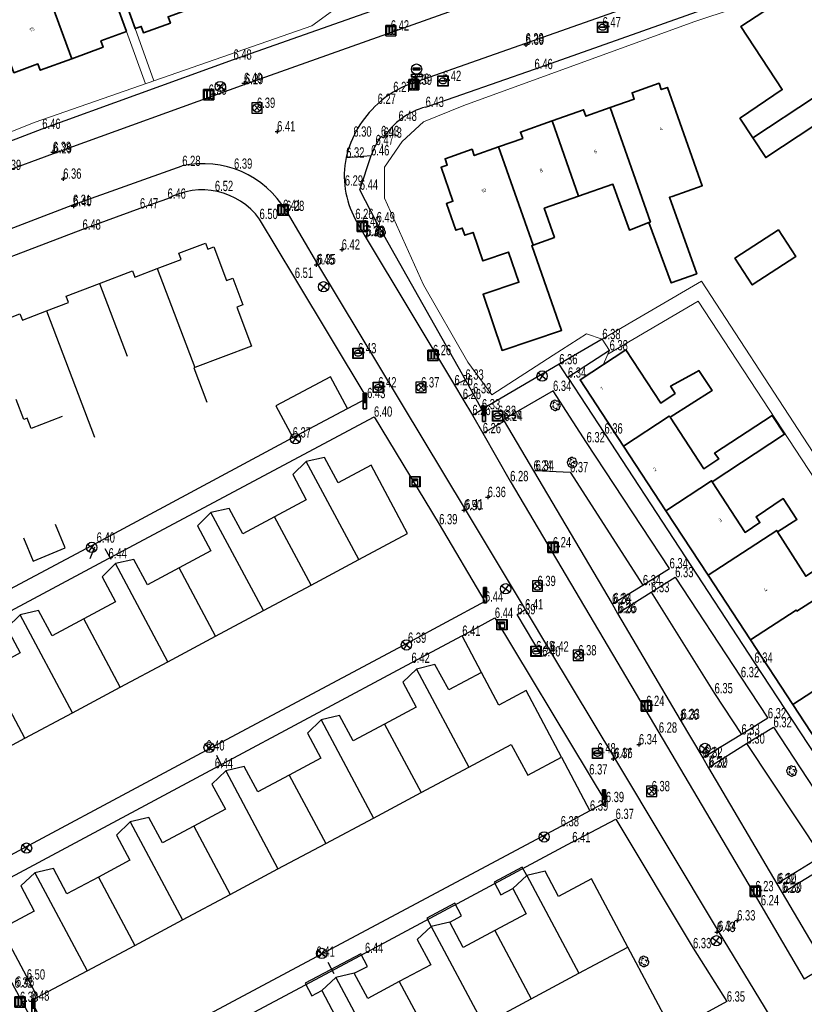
# Model space of a CAD drawing. Header units: metres. Extents: x 154991 to 155595, y 461305 to 461800.
# Tile 62 of 88: x 155217 to 155293, y 461616 to 461711. Entities that reach past the tile are written whole.
import ezdxf
from ezdxf.enums import TextEntityAlignment as Align

# ---------------------------------------------------------------- set-up
doc = ezdxf.new("R2010")
doc.units = ezdxf.units.M
for name, color, linetype in [('AFSLUITPAAL', 1, 'Continuous'), ('B01', 204, 'Continuous'), ('B02', 1, 'Continuous'), ('B07', 230, 'Continuous'), ('BOOM', 1, 'Continuous'), ('BRANDKRAAN', 204, 'Continuous'), ('CAI-KAST', 153, 'Continuous'), ('GMV', 1, 'Continuous'), ('GMV text', 1, 'Continuous'), ('KOLK', 1, 'Continuous'), ('LICHTMAST', 1, 'Continuous'), ('LSHD', 1, 'Continuous'), ('M02', 102, 'Continuous'), ('RIOOLPUT', 1, 'Continuous'), ('TELECOMKAST', 1, 'Continuous'), ('VERKEERSBORD', 1, 'Continuous'), ('WATERLEIDINGPUT', 1, 'Continuous')]:
    doc.layers.add(name, color=color, linetype=linetype)
for name, color, linetype, lineweight in [('B-WE-OG-BEBOUWING-GV', 7, 'Continuous', 35), ('B-WE-OG-BEBOUWING-T18', 10, 'Continuous', 18), ('B-WE-OG-TERREIN_ERF-GV', 7, 'Continuous', 18), ('B-WE-VH-VERHARDING_TEGEL-GV', 252, 'Continuous', 18)]:
    doc.layers.add(name, color=color, linetype=linetype, lineweight=lineweight)
doc.layers.add('X-XX-AL-HULPLIJN-G', color=210, linetype='Continuous', lineweight=18, plot=False)
doc.styles.add('NLCS-ISO-M200-T18', font='NLCS-ISO.ttf', dxfattribs={"height": 0.36})

# ---------------------------------------------------------------- blocks, each defined once
blk = doc.blocks.new('HOOGTEPUNT', base_point=(155115.983561, 461420.975541))
at = {"layer": 'M02'}
for points in [[(155115.783561, 461420.975541, 0), (155115.983561, 461420.975541, 0), (155116.183561, 461420.975541, 0)], [(155115.983561, 461421.175541, 0), (155115.983561, 461420.975541, 0), (155115.983561, 461420.775541, 0)]]:
    blk.add_polyline3d(points, dxfattribs=at)
blk = doc.blocks.new('KOLK', base_point=(155111.642364, 461649.747199))
at = {"layer": 'KOLK'}
blk.add_polyline3d([(155111.142364, 461649.247199, 0), (155112.142364, 461649.247199, 0), (155112.142364, 461650.247199, 0), (155111.142364, 461650.247199, 0), (155111.142364, 461649.247199, 0), (155111.142364, 461650.247199, 0), (155112.142364, 461650.247199, 0), (155112.142364, 461649.247199, 0)], dxfattribs=at)
for points in [[(155111.242364, 461650.147199, 0), (155111.442364, 461650.147199, 0), (155111.442364, 461649.347199, 0), (155111.242364, 461649.347199, 0)], [(155111.542364, 461650.147199, 0), (155111.742364, 461650.147199, 0), (155111.742364, 461649.347199, 0), (155111.542364, 461649.347199, 0)], [(155111.842364, 461650.147199, 0), (155112.042364, 461650.147199, 0), (155112.042364, 461649.347199, 0), (155111.842364, 461649.347199, 0)]]:
    blk.add_polyline3d(points, close=True, dxfattribs=at)
blk = doc.blocks.new('LICHTMAST-LM', base_point=(155108.622899, 461649.747199))
at = {"layer": 'LICHTMAST'}
for points in [[(155108.222899, 461650.047199, 0), (155109.022899, 461649.447199, 0)], [(155108.922899, 461650.147199, 0), (155108.322899, 461649.347199, 0)]]:
    blk.add_polyline3d(points, dxfattribs=at)
blk.add_circle((155108.622899, 461649.747199), 0.5, dxfattribs=at)
blk = doc.blocks.new('AFSLUITPAAL', base_point=(155108.622899, 461548.274535))
at = {"layer": 'AFSLUITPAAL'}
for points in [[(155108.522899, 461549.274535, 0), (155108.522899, 461549.174535, 0), (155108.522899, 461549.074535, 0), (155108.522899, 461548.974535, 0), (155108.522899, 461548.874535, 0), (155108.522899, 461548.774535, 0), (155108.522899, 461548.674535, 0), (155108.522899, 461548.274535, 0), (155108.722899, 461548.274535, 0), (155108.722899, 461548.474535, 0), (155108.722899, 461548.674535, 0), (155108.722899, 461548.774535, 0), (155108.722899, 461548.874535, 0), (155108.722899, 461548.974535, 0), (155108.722899, 461549.074535, 0), (155108.722899, 461549.174535, 0), (155108.722899, 461549.274535, 0)], [(155108.522899, 461549.274535, 0), (155108.722899, 461549.274535, 0), (155108.722899, 461549.174535, 0), (155108.522899, 461549.174535, 0)], [(155108.722899, 461549.174535, 0), (155108.722899, 461549.074535, 0), (155108.522899, 461549.074535, 0), (155108.522899, 461549.174535, 0)], [(155108.722899, 461549.074535, 0), (155108.722899, 461548.974535, 0), (155108.522899, 461548.974535, 0), (155108.522899, 461549.074535, 0)], [(155108.722899, 461548.974535, 0), (155108.722899, 461548.874535, 0), (155108.522899, 461548.874535, 0), (155108.522899, 461548.974535, 0)], [(155108.722899, 461548.874535, 0), (155108.722899, 461548.774535, 0), (155108.522899, 461548.774535, 0), (155108.522899, 461548.874535, 0)], [(155108.722899, 461548.774535, 0), (155108.722899, 461548.674535, 0), (155108.522899, 461548.674535, 0), (155108.522899, 461548.774535, 0)], [(155108.722899, 461548.674535, 0), (155108.722899, 461548.474535, 0), (155108.722899, 461548.274535, 0), (155108.522899, 461548.274535, 0), (155108.522899, 461548.674535, 0)]]:
    blk.add_polyline3d(points, close=True, dxfattribs=at)
for points in [[(155108.522899, 461549.174535, 0), (155108.722899, 461549.174535, 0)], [(155108.522899, 461549.074535, 0), (155108.722899, 461549.074535, 0)], [(155108.522899, 461548.974535, 0), (155108.722899, 461548.974535, 0)], [(155108.522899, 461548.874535, 0), (155108.722899, 461548.874535, 0)], [(155108.522899, 461548.774535, 0), (155108.722899, 461548.774535, 0)], [(155108.522899, 461548.674535, 0), (155108.722899, 461548.674535, 0)]]:
    blk.add_polyline3d(points, dxfattribs=at)
blk = doc.blocks.new('RIOOLPUT', base_point=(155111.642364, 461649.747199))
at = {"layer": 'RIOOLPUT'}
blk.add_polyline3d([(155111.142364, 461650.247199, 0), (155111.142364, 461649.247199, 0), (155112.142364, 461649.247199, 0), (155112.142364, 461650.247199, 0)], close=True, dxfattribs=at)
for points in [[(155111.359522, 461650.030042, 0), (155111.925207, 461649.464357, 0)], [(155111.360446, 461649.465282, 0), (155111.926259, 461650.031094, 0)]]:
    blk.add_polyline3d(points, dxfattribs=at)
blk.add_circle((155111.642364, 461649.747199), 0.4, dxfattribs=at)
blk = doc.blocks.new('IMG-BRANDKRAAN-_OF_PUT', base_point=(155108.622899, 461548.274535))
at = {"layer": 'BRANDKRAAN'}
blk.add_polyline3d([(155108.122899, 461548.774535, 0), (155109.122899, 461548.774535, 0), (155109.122899, 461547.774535, 0), (155108.122899, 461547.774535, 0)], close=True, dxfattribs=at)
for points in [[(155108.159546, 461547.837546, 0), (155108.159546, 461548.71665, 0)], [(155108.181145, 461548.738249, 0), (155109.060711, 461548.738249, 0)], [(155108.428947, 461548.319173, 0), (155108.807801, 461548.319173, 0)], [(155108.807801, 461548.242279, 0), (155108.428947, 461548.242279, 0)], [(155109.08231, 461548.71665, 0), (155109.08231, 461547.837546, 0)], [(155109.060711, 461547.815946, 0), (155108.181145, 461547.815946, 0)]]:
    blk.add_polyline3d(points, dxfattribs=at)
for centre, radius, start, end in [((155108.181145, 461548.71665), 0.0216, 90, 180), ((155108.472824, 461548.275493), 0.220693, 151.888112, 235.200633), ((155108.6049, 461548.130087), 0.411039, 88.615315, 142.645462), ((155108.617701, 461548.530876), 0.513782, 238.188568, 271.964555), ((155108.43507, 461548.280726), 0.038931, 99.048842, 260.951158), ((155108.631656, 461548.130318), 0.411032, 38.321444, 92.345755), ((155108.61088, 461548.533498), 0.51668, 272.710601, 302.730871), ((155108.801513, 461548.280726), 0.038957, 279.287799, 80.712201), ((155108.761254, 461548.277928), 0.220693, 305.766514, 29.079035), ((155109.060711, 461548.71665), 0.0216, 0, 90), ((155108.181145, 461547.837546), 0.0216, 180, 270), ((155109.060711, 461547.837546), 0.0216, 270, 0)]:
    blk.add_arc(centre, radius, start, end, dxfattribs=at)
blk = doc.blocks.new('BOOM', base_point=(155108.622899, 461548.274535))
at = {"layer": 'BOOM'}
for centre, radius, start, end in [((155108.372899, 461548.274535), 0.25, 126.869898, 233.130102), ((155108.372899, 461548.274535), 0.25, 126.869898, 233.130102), ((155108.372899, 461548.524535), 0.158114, 71.565051, 198.434949), ((155108.372899, 461548.524535), 0.158114, 71.565051, 198.434949), ((155108.445065, 461548.176059), 0.087156, 120.494353, 299.107534), ((155108.518263, 461548.448649), 0.120777, 31.865611, 217.853307), ((155108.572899, 461548.624535), 0.158114, 18.434949, 161.565051), ((155108.572899, 461548.624535), 0.158114, 18.434949, 161.565051), ((155108.812875, 461548.489269), 0.205959, 332.06579, 115.90362), ((155108.812875, 461548.489269), 0.205959, 332.06579, 115.90362), ((155108.788223, 461548.272242), 0.121571, 323.70867, 121.149856), ((155108.933756, 461548.227037), 0.176645, 300.30792, 69.770414), ((155108.933756, 461548.227037), 0.176645, 300.30792, 69.770414), ((155108.321787, 461548.024535), 0.11081, 153.17782, 293.001444), ((155108.321787, 461548.024535), 0.11081, 153.17782, 293.001444), ((155108.609924, 461548.050485), 0.276255, 207.591124, 320.438098), ((155108.609924, 461548.050485), 0.276255, 207.591124, 320.438098), ((155108.659777, 461548.056729), 0.119188, 202.088508, 359.606186), ((155108.872899, 461548.024535), 0.158114, 251.565051, 18.434949), ((155108.872899, 461548.024535), 0.158114, 251.565051, 18.434949)]:
    blk.add_arc(centre, radius, start, end, dxfattribs=at)
blk = doc.blocks.new('IMG-WATERLEIDINGPUT', base_point=(155108.622899, 461548.274535))
at = {"layer": 'WATERLEIDINGPUT'}
blk.add_polyline3d([(155108.122899, 461548.774535, 0), (155109.122899, 461548.774535, 0), (155109.122899, 461547.774535, 0), (155108.122899, 461547.774535, 0)], close=True, dxfattribs=at)
for points in [[(155108.159546, 461547.837546, 0), (155108.159546, 461548.71665, 0)], [(155108.181145, 461548.738249, 0), (155109.060711, 461548.738249, 0)], [(155108.428947, 461548.319173, 0), (155108.807801, 461548.319173, 0)], [(155108.807801, 461548.242279, 0), (155108.428947, 461548.242279, 0)], [(155109.08231, 461548.71665, 0), (155109.08231, 461547.837546, 0)], [(155109.060711, 461547.815946, 0), (155108.181145, 461547.815946, 0)]]:
    blk.add_polyline3d(points, dxfattribs=at)
for centre, radius, start, end in [((155108.181145, 461548.71665), 0.0216, 90, 180), ((155108.472824, 461548.275493), 0.220693, 151.888112, 235.200633), ((155108.6049, 461548.130087), 0.411039, 88.615315, 142.645462), ((155108.617701, 461548.530876), 0.513782, 238.188568, 271.964555), ((155108.43507, 461548.280726), 0.038931, 99.048842, 260.951158), ((155108.631656, 461548.130318), 0.411032, 38.321444, 92.345755), ((155108.61088, 461548.533498), 0.51668, 272.710601, 302.730871), ((155108.801513, 461548.280726), 0.038957, 279.287799, 80.712201), ((155108.761254, 461548.277928), 0.220693, 305.766514, 29.079035), ((155109.060711, 461548.71665), 0.0216, 0, 90), ((155108.181145, 461547.837546), 0.0216, 180, 270), ((155109.060711, 461547.837546), 0.0216, 270, 0)]:
    blk.add_arc(centre, radius, start, end, dxfattribs=at)
blk = doc.blocks.new('VERKEERSBORD', base_point=(155108.622899, 461649.747199))
at = {"layer": 'VERKEERSBORD'}
for points in [[(155108.487462, 461650.582699, 0), (155108.487462, 461650.522199, 0), (155108.752837, 461650.522199, 0), (155108.752837, 461650.583387, 0)], [(155108.487462, 461650.582699, 0), (155108.487462, 461650.522199, 0), (155108.752837, 461650.522199, 0), (155108.752837, 461650.583387, 0)], [(155108.487462, 461650.582699, 0), (155108.752837, 461650.583387, 0), (155108.752837, 461650.522199, 0), (155108.487462, 461650.522199, 0)], [(155108.422899, 461650.347199, 0), (155108.822899, 461650.347199, 0), (155108.822899, 461650.247199, 0), (155108.632899, 461650.247199, 0), (155108.612899, 461650.247199, 0), (155108.422899, 461650.247199, 0)], [(155108.422899, 461650.347199, 0), (155108.822899, 461650.347199, 0), (155108.822899, 461650.247199, 0), (155108.632899, 461650.247199, 0), (155108.612899, 461650.247199, 0), (155108.422899, 461650.247199, 0)], [(155108.632899, 461650.247199, 0), (155108.632899, 461649.747199, 0), (155108.612899, 461649.747199, 0), (155108.612899, 461650.247199, 0)]]:
    blk.add_polyline3d(points, close=True, dxfattribs=at)
for points in [[(155108.612899, 461650.247199, 0), (155108.612899, 461649.747199, 0)], [(155108.632899, 461650.247199, 0), (155108.632899, 461649.747199, 0), (155108.612899, 461649.747199, 0)]]:
    blk.add_polyline3d(points, dxfattribs=at)
blk.add_circle((155108.622899, 461650.547199), 0.2, dxfattribs=at)
blk.add_circle((155108.622899, 461650.547199), 0.2, dxfattribs=at)
blk = doc.blocks.new('IMG-TELECOMKAST', base_point=(155108.622899, 461548.274535))
at = {"layer": 'TELECOMKAST'}
for points in [[(155108.122899, 461548.774535, 0), (155109.122899, 461548.774535, 0), (155109.122899, 461547.774535, 0), (155108.122899, 461547.774535, 0)], [(155108.361131, 461548.538515, 0), (155108.872581, 461548.538515, 0), (155108.872581, 461548.461939, 0), (155108.361131, 461548.461939, 0)], [(155108.361131, 461548.381224, 0), (155108.872581, 461548.381224, 0), (155108.872581, 461547.942466, 0), (155108.361131, 461547.942466, 0)]]:
    blk.add_polyline3d(points, close=True, dxfattribs=at)
for points in [[(155108.159546, 461547.837546, 0), (155108.159546, 461548.71665, 0)], [(155108.181145, 461548.738249, 0), (155109.060711, 461548.738249, 0)], [(155109.08231, 461548.71665, 0), (155109.08231, 461547.837546, 0)], [(155109.060711, 461547.815946, 0), (155108.181145, 461547.815946, 0)]]:
    blk.add_polyline3d(points, dxfattribs=at)
blk.add_circle((155108.446027, 461548.24049), 0.035426, dxfattribs=at)
for centre, start, end in [((155108.181145, 461548.71665), 90, 180), ((155109.060711, 461548.71665), 0, 90), ((155108.181145, 461547.837546), 180, 270), ((155109.060711, 461547.837546), 270, 0)]:
    blk.add_arc(centre, 0.0216, start, end, dxfattribs=at)
blk = doc.blocks.new('IMG-CAI-KAST', base_point=(155108.622899, 461548.274535))
at = {"layer": 'CAI-KAST'}
for points in [[(155108.122899, 461548.774535, 0), (155109.122899, 461548.774535, 0), (155109.122899, 461547.774535, 0), (155108.122899, 461547.774535, 0)], [(155108.361131, 461548.538515, 0), (155108.872581, 461548.538515, 0), (155108.872581, 461548.461939, 0), (155108.361131, 461548.461939, 0)], [(155108.361131, 461548.381224, 0), (155108.872581, 461548.381224, 0), (155108.872581, 461547.942466, 0), (155108.361131, 461547.942466, 0)]]:
    blk.add_polyline3d(points, close=True, dxfattribs=at)
for points in [[(155108.159546, 461547.837546, 0), (155108.159546, 461548.71665, 0)], [(155108.181145, 461548.738249, 0), (155109.060711, 461548.738249, 0)], [(155109.08231, 461548.71665, 0), (155109.08231, 461547.837546, 0)], [(155109.060711, 461547.815946, 0), (155108.181145, 461547.815946, 0)]]:
    blk.add_polyline3d(points, dxfattribs=at)
blk.add_circle((155108.446027, 461548.24049), 0.035426, dxfattribs=at)
for centre, start, end in [((155108.181145, 461548.71665), 90, 180), ((155109.060711, 461548.71665), 0, 90), ((155108.181145, 461547.837546), 180, 270), ((155109.060711, 461547.837546), 270, 0)]:
    blk.add_arc(centre, 0.0216, start, end, dxfattribs=at)

msp = doc.modelspace()

# ---------------------------------------------------------------- linework, layer by layer
at = {"layer": 'B-WE-OG-BEBOUWING-GV', "flags": 128}
for points in [[(155210.671, 461722.757), (155216.721, 461706.181), (155219.06, 461707.035), (155219.283, 461706.423), (155222.337, 461707.537), (155219.701, 461714.758), (155219.592, 461714.719), (155218.886, 461716.537), (155215.569, 461715.327), (155213.721, 461720.373), (155214.099, 461720.513), (155212.954, 461723.603)], [(155227.955, 461723.026), (155229.638, 461718.301), (155226.137, 461717.054), (155228.485, 461710.46), (155229.085, 461710.673), (155229.303, 461710.061), (155231.92, 461710.993), (155231.702, 461711.605), (155233.944, 461712.402), (155229.93, 461723.699)], [(155222.337, 461707.537), (155225.39, 461708.651), (155225.167, 461709.264), (155227.65, 461710.17), (155223.52, 461721.488), (155221.089, 461720.561), (155222.762, 461715.865), (155219.701, 461714.758)], [(155300.575, 461707.557), (155301.123, 461707.917), (155297.765, 461713.03), (155295.339, 461711.437), (155293.278, 461714.575), (155287.318, 461710.662), (155291.341, 461704.534), (155287.289, 461701.8), (155287.219, 461701.753), (155288.478, 461699.847), (155300.446, 461707.754)], [(155294.495, 461701.085), (155296.67, 461697.774), (155303.887, 461702.515), (155303.576, 461702.989), (155304.124, 461703.35), (155302.366, 461706.011), (155301.824, 461705.656), (155300.575, 461707.557), (155300.446, 461707.754), (155288.478, 461699.847), (155289.737, 461697.942)], [(155278.38, 461691.625), (155280.554, 461685.773), (155283.036, 461686.665), (155280.371, 461694.085), (155280.628, 461694.173), (155283.557, 461695.206), (155280.189, 461704.756), (155279.592, 461704.546), (155279.376, 461705.16), (155276.753, 461704.233), (155276.969, 461703.621), (155274.617, 461702.791), (155278.534, 461691.684)], [(155271.554, 461694.188), (155274.888, 461695.354), (155276.49, 461690.899), (155278.38, 461691.625), (155278.534, 461691.684), (155274.617, 461702.791), (155272.265, 461701.962), (155272.049, 461702.575), (155268.979, 461701.491)], [(155268.979, 461701.491), (155265.914, 461700.408), (155266.129, 461699.798), (155263.772, 461698.966), (155267.131, 461689.439), (155269.212, 461690.187), (155268.221, 461693.021), (155271.554, 461694.188)], [(155263.772, 461698.966), (155261.425, 461698.139), (155261.207, 461698.755), (155258.597, 461697.821), (155258.811, 461697.217), (155258.2, 461697.001), (155259.347, 461693.704), (155258.736, 461693.491), (155259.647, 461690.876), (155260.258, 461691.089), (155260.5, 461690.392), (155261.305, 461690.672), (155262.267, 461687.91), (155264.74, 461688.771), (155265.764, 461685.828), (155262.306, 461684.667), (155264.135, 461679.219), (155269.896, 461681.14), (155267.014, 461689.397), (155267.131, 461689.439)], [(155290.96, 461690.913), (155286.742, 461688.173), (155288.425, 461685.582), (155292.643, 461688.322)], [(155280.931, 461675.024), (155279.537, 461674.11), (155276.154, 461679.266), (155271.708, 461676.348), (155275.917, 461669.928), (155280.359, 461672.841), (155280.434, 461672.727), (155284.522, 461675.317), (155283.231, 461677.253), (155283.035, 461677.145), (155280.487, 461675.738)], [(155284.543, 461666.449), (155291.54, 461671.086), (155290.352, 461672.897), (155284.756, 461669.25), (155285.162, 461668.682), (155283.709, 461667.723), (155280.434, 461672.727), (155280.359, 461672.841), (155275.917, 461669.928), (155280.03, 461663.656), (155284.467, 461666.565)], [(155290.876, 461661.611), (155292.761, 461662.806), (155291.41, 461664.833), (155288.788, 461663.05), (155289.167, 461662.509), (155287.746, 461661.554), (155284.543, 461666.449), (155284.467, 461666.565), (155280.03, 461663.656), (155284.143, 461657.384), (155290.792, 461661.744)], [(155284.143, 461657.384), (155288.255, 461651.113), (155292.68, 461654.014), (155292.752, 461653.903), (155296.079, 461656.028), (155296.853, 461656.522), (155295.556, 461658.549), (155293.616, 461657.289), (155290.876, 461661.611), (155290.792, 461661.744)], [(155288.255, 461651.113), (155292.368, 461644.841), (155296.786, 461647.738), (155300.112, 461649.919), (155296.079, 461656.028), (155292.752, 461653.903), (155292.68, 461654.014)], [(155296.48, 461638.569), (155300.893, 461641.462), (155301.025, 461641.26), (155305.156, 461643.964), (155303.782, 461646.039), (155301.052, 461644.283), (155301.43, 461643.689), (155300.061, 461642.733), (155296.786, 461647.738), (155292.368, 461644.841)]]:
    msp.add_lwpolyline(points, close=True, dxfattribs=at)
at = {"layer": 'B-WE-OG-TERREIN_ERF-GV', "flags": 128}
for points in [[(155251.567, 461715.053), (155250.419, 461718.261), (155249.82, 461718.048), (155250.038, 461717.435), (155247.419, 461716.504), (155247.201, 461717.116), (155244.945, 461716.314), (155242.69, 461715.512), (155242.908, 461714.899), (155239.655, 461713.747), (155236.401, 461712.595), (155236.186, 461713.199), (155233.944, 461712.402), (155231.702, 461711.605), (155231.92, 461710.993), (155229.303, 461710.061), (155229.085, 461710.673), (155228.485, 461710.46), (155230.295, 461705.375)], [(155229.501, 461705.098), (155227.65, 461710.17), (155225.167, 461709.264), (155225.39, 461708.651), (155222.337, 461707.537), (155219.283, 461706.423), (155219.06, 461707.035), (155216.721, 461706.181)], [(155273.862, 461680.309), (155283.5, 461685.926), (155313.106, 461640.518)], [(155312.092, 461639.848), (155283.154, 461683.984), (155274.406, 461678.853)], [(155296.48, 461638.569), (155292.368, 461644.841), (155288.255, 461651.113), (155284.143, 461657.384), (155280.03, 461663.656), (155275.917, 461669.928), (155271.708, 461676.348), (155276.154, 461679.266), (155279.537, 461674.11), (155280.931, 461675.024), (155280.487, 461675.738), (155283.035, 461677.145), (155283.231, 461677.253), (155284.522, 461675.317), (155280.434, 461672.727), (155283.709, 461667.723), (155285.162, 461668.682), (155284.756, 461669.25), (155290.352, 461672.897), (155291.54, 461671.086), (155284.543, 461666.449), (155287.746, 461661.554), (155289.167, 461662.509), (155288.788, 461663.05), (155291.41, 461664.833), (155292.761, 461662.806), (155290.876, 461661.611), (155293.616, 461657.289)]]:
    msp.add_lwpolyline(points, dxfattribs=at)
for points in [[(155300.575, 461707.557), (155301.824, 461705.656), (155302.366, 461706.011), (155304.124, 461703.35), (155303.576, 461702.989), (155303.887, 461702.515), (155296.67, 461697.774), (155294.495, 461701.085), (155289.737, 461697.942), (155288.478, 461699.847), (155287.219, 461701.753), (155287.289, 461701.8), (155291.341, 461704.534), (155287.318, 461710.662), (155293.278, 461714.575), (155295.339, 461711.437), (155297.765, 461713.03), (155301.123, 461707.917)], [(155263.772, 461698.966), (155266.129, 461699.798), (155265.914, 461700.408), (155268.979, 461701.491), (155272.049, 461702.575), (155272.265, 461701.962), (155274.617, 461702.791), (155276.969, 461703.621), (155276.753, 461704.233), (155279.376, 461705.16), (155279.592, 461704.546), (155280.189, 461704.756), (155283.557, 461695.206), (155280.628, 461694.173), (155280.371, 461694.085), (155283.036, 461686.665), (155280.554, 461685.773), (155278.38, 461691.625), (155276.49, 461690.899), (155274.888, 461695.354), (155271.554, 461694.188), (155268.221, 461693.021), (155269.212, 461690.187), (155267.131, 461689.439), (155267.014, 461689.397), (155269.896, 461681.14), (155264.135, 461679.219), (155262.306, 461684.667), (155265.764, 461685.828), (155264.74, 461688.771), (155262.267, 461687.91), (155261.305, 461690.672), (155260.5, 461690.392), (155260.258, 461691.089), (155259.647, 461690.876), (155258.736, 461693.491), (155259.347, 461693.704), (155258.2, 461697.001), (155258.811, 461697.217), (155258.597, 461697.821), (155261.207, 461698.755), (155261.425, 461698.139)], [(155290.96, 461690.913), (155292.643, 461688.322), (155288.425, 461685.582), (155286.742, 461688.173)]]:
    msp.add_lwpolyline(points, close=True, dxfattribs=at)
at = {"layer": 'B-WE-VH-VERHARDING_TEGEL-GV', "flags": 128}
for points in [[(155230.295, 461705.375), (155228.485, 461710.46), (155226.137, 461717.054), (155222.517, 461727.217), (155228.194, 461729.24), (155227.893, 461730.086), (155221.227, 461727.789), (155221.341, 461727.475), (155222.127, 461725.31), (155223.52, 461721.488), (155227.65, 461710.17), (155229.501, 461705.098)], [(155313.106, 461640.518), (155283.5, 461685.926), (155273.862, 461680.309)], [(155274.406, 461678.853), (155283.154, 461683.984), (155312.092, 461639.848)]]:
    msp.add_lwpolyline(points, dxfattribs=at)
at = {"layer": 'B01'}
for points in [[(155294.398, 461701.233), (155296.67, 461697.774), (155303.887, 461702.515), (155303.576, 461702.989), (155304.124, 461703.35), (155302.366, 461706.011), (155301.824, 461705.656), (155300.575, 461707.557), (155301.123, 461707.917), (155297.765, 461713.03), (155295.339, 461711.437), (155293.278, 461714.575), (155287.318, 461710.662), (155291.341, 461704.534)], [(155267.014, 461689.397), (155269.896, 461681.14), (155264.135, 461679.219), (155262.306, 461684.667), (155265.764, 461685.828), (155264.74, 461688.771), (155262.267, 461687.91), (155261.305, 461690.672), (155260.5, 461690.392), (155260.258, 461691.089), (155259.647, 461690.876), (155258.736, 461693.491), (155259.347, 461693.704), (155258.2, 461697.001), (155258.811, 461697.217), (155258.597, 461697.821), (155261.207, 461698.755), (155261.425, 461698.139), (155263.772, 461698.966), (155266.129, 461699.798), (155265.914, 461700.408), (155268.979, 461701.491), (155272.049, 461702.575), (155272.265, 461701.962), (155274.617, 461702.791), (155276.969, 461703.621), (155276.753, 461704.233), (155279.376, 461705.16), (155279.592, 461704.546), (155280.189, 461704.756), (155283.557, 461695.206), (155280.628, 461694.173)], [(155278.38, 461691.625), (155278.534, 461691.684), (155274.617, 461702.791)], [(155271.554, 461694.188), (155268.979, 461701.491)], [(155267.131, 461689.439), (155263.772, 461698.966)], [(155214.728, 461681.777), (155217.312, 461682.764), (155217.544, 461682.155), (155219.889, 461683.046), (155222.025, 461683.858), (155221.79, 461684.476), (155225.025, 461685.715), (155228.249, 461686.95), (155228.481, 461686.342), (155230.628, 461687.16), (155232.96, 461688.047), (155232.727, 461688.657), (155235.316, 461689.642), (155235.548, 461689.033), (155236.141, 461689.259), (155237.373, 461686.01), (155237.97, 461686.236), (155238.962, 461683.639), (155238.358, 461683.41), (155239.786, 461679.645), (155234.291, 461677.563), (155234.2, 461677.528), (155235.468, 461674.184)], [(155280.931, 461675.024), (155279.537, 461674.11), (155276.154, 461679.266), (155271.708, 461676.348), (155275.917, 461669.928), (155280.03, 461663.656), (155284.143, 461657.384), (155288.255, 461651.113), (155292.368, 461644.841), (155296.48, 461638.569), (155300.593, 461632.297), (155304.803, 461625.877), (155309.258, 461628.79), (155309.206, 461628.87), (155313.194, 461631.503), (155311.975, 461633.349), (155309.407, 461631.654)], [(155221.421, 461672.788), (155218.402, 461671.641), (155218.019, 461672.649), (155217.692, 461672.525), (155216.958, 461674.455)], [(155213.159, 461639.089), (155217.79, 461641.567), (155222.421, 461644.044), (155227.052, 461646.521), (155231.683, 461648.998), (155236.315, 461651.476), (155240.946, 461653.953), (155245.577, 461656.43), (155250.208, 461658.908), (155254.941, 461661.439), (155251.421, 461668.084), (155248.22, 461666.371), (155246.892, 461668.827), (155245.112, 461668.432), (155243.807, 461667.159), (155245.117, 461664.711), (155242.031, 461663.059), (155238.959, 461661.415), (155237.631, 461663.871), (155235.852, 461663.476), (155234.547, 461662.203), (155235.856, 461659.755), (155232.769, 461658.103), (155229.697, 461656.459), (155228.37, 461658.915), (155226.59, 461658.52), (155225.285, 461657.247), (155226.595, 461654.799), (155223.508, 461653.147), (155220.436, 461651.503), (155219.108, 461653.958), (155217.329, 461653.563), (155216.024, 461652.291), (155217.333, 461649.843), (155214.246, 461648.191)], [(155217.652, 461661.007), (155218.597, 461658.75), (155221.716, 461660.061), (155220.76, 461662.317)], [(155262.326, 461613.785), (155266.96, 461616.264), (155271.594, 461618.743), (155276.351, 461621.287), (155272.815, 461627.93), (155269.617, 461626.217), (155268.314, 461628.663), (155266.516, 461628.237), (155265.16, 461626.982), (155266.468, 461624.527), (155263.413, 461622.897), (155260.348, 461621.262), (155259.045, 461623.706), (155257.247, 461623.281), (155255.891, 461622.025), (155257.196, 461619.577), (155254.136, 461617.94), (155251.08, 461616.305), (155249.777, 461618.75), (155247.979, 461618.324), (155246.623, 461617.069), (155247.928, 461614.619)]]:
    msp.add_lwpolyline(points, dxfattribs=at)
for points in [[(155242.162, 461673.852), (155243.799, 461670.759), (155249.101, 461673.566), (155247.465, 461676.658)], [(155249.676, 461641.305), (155248.339, 461643.764), (155246.552, 461643.338), (155245.224, 461642.069), (155246.528, 461639.625), (155243.456, 461637.985), (155240.411, 461636.36), (155239.075, 461638.814), (155237.288, 461638.389), (155235.959, 461637.119), (155237.262, 461634.679), (155234.19, 461633.039), (155231.145, 461631.414), (155229.811, 461633.865), (155228.024, 461633.439), (155226.695, 461632.17), (155227.996, 461629.733), (155224.924, 461628.094), (155221.859, 461626.457), (155220.559, 461628.912), (155218.76, 461628.49), (155217.401, 461627.238), (155218.706, 461624.774), (155215.477, 461623.051), (155219.027, 461616.421), (155223.833, 461618.985), (155228.466, 461621.458), (155233.099, 461623.931), (155237.732, 461626.403), (155242.365, 461628.876), (155246.998, 461631.348), (155251.631, 461633.821), (155256.264, 461636.294), (155260.897, 461638.766), (155265.016, 461640.965), (155266.613, 461637.975), (155269.9, 461639.732), (155266.467, 461646.193), (155263.817, 461644.791), (155262.141, 461647.958), (155258.942, 461646.251), (155257.603, 461648.713), (155255.816, 461648.287), (155254.488, 461647.018), (155255.794, 461644.571), (155252.721, 461642.931)]]:
    msp.add_lwpolyline(points, close=True, dxfattribs=at)
at = {"layer": 'B02'}
for points in [[(155266.516, 461628.237), (155266.086, 461629.041), (155263.362, 461627.6), (155264.011, 461626.374), (155265.16, 461626.982)], [(155259.045, 461623.706), (155260.193, 461624.322), (155259.534, 461625.55), (155256.815, 461624.09), (155257.247, 461623.281)], [(155249.777, 461618.75), (155251.045, 461619.416), (155250.409, 461620.626), (155245.004, 461617.785), (155245.649, 461616.557), (155246.623, 461617.069)]]:
    msp.add_lwpolyline(points, dxfattribs=at)
at = {"layer": 'B07'}
for points in [[(155230.628, 461687.16), (155234.291, 461677.563)], [(155225.025, 461685.715), (155227.714, 461678.67)], [(155219.889, 461683.046), (155224.564, 461670.799)], [(155280.434, 461672.727), (155280.359, 461672.841), (155275.917, 461669.928)], [(155250.208, 461658.908), (155245.112, 461668.432)], [(155284.543, 461666.449), (155284.467, 461666.565), (155280.03, 461663.656)], [(155240.946, 461653.953), (155235.852, 461663.476)], [(155245.577, 461656.43), (155242.031, 461663.059)], [(155290.876, 461661.611), (155290.792, 461661.744), (155284.143, 461657.384)], [(155231.683, 461648.998), (155226.59, 461658.52)], [(155236.315, 461651.476), (155232.769, 461658.103)], [(155222.421, 461644.044), (155217.329, 461653.563)], [(155292.752, 461653.903), (155292.68, 461654.014), (155288.255, 461651.113)], [(155227.052, 461646.521), (155223.508, 461653.147)], [(155217.79, 461641.567), (155214.246, 461648.191)], [(155255.816, 461648.287), (155260.897, 461638.766)], [(155296.888, 461647.583), (155296.786, 461647.738), (155292.368, 461644.841)], [(155246.552, 461643.338), (155251.631, 461633.821)], [(155252.721, 461642.931), (155256.264, 461636.294)], [(155237.288, 461638.389), (155242.365, 461628.876)], [(155243.456, 461637.985), (155246.998, 461631.348)], [(155228.024, 461633.439), (155233.099, 461623.931)], [(155234.19, 461633.039), (155237.732, 461626.403)], [(155218.76, 461628.49), (155223.833, 461618.985)], [(155224.924, 461628.094), (155228.466, 461621.458)], [(155266.516, 461628.237), (155271.594, 461618.743)], [(155257.247, 461623.281), (155262.326, 461613.785)], [(155263.413, 461622.897), (155266.96, 461616.264)], [(155247.979, 461618.324), (155253.058, 461608.828)], [(155254.136, 461617.94), (155257.686, 461611.303)]]:
    msp.add_lwpolyline(points, dxfattribs=at)
at = {"layer": 'GMV'}
for points in [[(155215.499, 461696.454), (155220.575, 461698.345), (155239.171, 461705.061), (155264.889, 461714.235), (155286.018, 461721.67), (155295.586, 461725.115), (155297.347, 461725.735), (155300.351, 461726.8), (155301.704, 461729.564), (155300.466, 461731.434), (155299.47, 461733), (155297.434, 461736.156), (155293.879, 461741.638)], [(155314.397, 461710.046), (155310.208, 461716.455), (155309.191, 461718.008), (155307.028, 461721.332), (155303.613, 461722.181), (155299.148, 461720.582), (155297.389, 461719.968), (155287.541, 461716.494), (155266.403, 461709.017), (155255.271, 461705.098)], [(155256.707, 461702.847), (155267.278, 461706.526), (155288.309, 461713.997), (155299.567, 461718.026)], [(155214.131, 461698.681), (155219.48, 461700.724), (155238.046, 461707.445), (155252.469, 461712.534), (155251.587, 461715.067)], [(155252.371, 461700.018), (155252.628, 461699.863)], [(155248.987, 461697.94), (155251.408, 461698.146)], [(155273.862, 461680.309), (155269.679, 461677.871), (155262.172, 461673.496), (155261.314, 461675.043), (155260.574, 461676.377), (155251.947, 461691.659), (155250.315, 461694.811), (155251.408, 461698.146)], [(155188.717, 461680.283), (155195.61, 461683.075), (155222.454, 461693.339), (155233.074, 461697.123)], [(155231.649, 461693.946), (155228.966, 461693.001), (155223.39, 461690.94), (155209.779, 461685.776), (155195.435, 461680.226), (155189.37, 461677.678)], [(155243.151, 461692.757), (155246.207, 461687.584), (155260.536, 461663.782), (155266.359, 461654.068), (155268.829, 461649.969), (155275.034, 461639.639), (155285.105, 461622.842), (155291.135, 461612.921)], [(155249.101, 461673.566), (155251.024, 461674.583), (155244.004, 461686.253), (155240.577, 461691.97)], [(155249.877, 461691.972), (155250.848, 461690.288), (155259.51, 461675.828), (155260.314, 461674.487), (155261.245, 461672.932), (155262.253, 461671.176), (155264.915, 461666.52), (155279.352, 461642.11), (155289.253, 461625.347), (155293.476, 461618.184)], [(155274.573, 461679.22), (155270.525, 461676.577), (155274.069, 461671.148), (155288.63, 461648.893), (155299.878, 461631.81), (155304.696, 461624.474), (155305.568, 461624.987), (155317.333, 461631.936), (155312.105, 461639.857)], [(155270.525, 461676.577), (155269.679, 461677.871)], [(155260.574, 461676.377), (155259.51, 461675.828)], [(155274.815, 461654.603), (155274.941, 461654.678), (155277.804, 461656.421), (155280.394, 461658.061), (155272.336, 461670.287), (155269.079, 461675.284), (155264.251, 461672.497), (155264.338, 461672.35)], [(155260.314, 461674.487), (155261.314, 461675.043)], [(155261.245, 461672.932), (155262.172, 461673.496)], [(155207.213, 461636.243), (155201.827, 461646.147), (155225.916, 461659.021), (155251.691, 461672.782), (155258.02, 461662.334), (155262.462, 461654.835), (155254.992, 461650.829), (155235.407, 461640.374), (155211.305, 461627.51), (155211.283, 461627.551)], [(155262.253, 461671.176), (155264.338, 461672.35), (155267.189, 461667.54), (155274.815, 461654.603), (155275.339, 461653.691), (155281.435, 461643.358), (155283.616, 461639.668), (155284.167, 461638.705), (155290.808, 461627.42), (155291.319, 461626.553), (155293.979, 461622.063), (155295.53, 461619.448), (155293.476, 461618.184)], [(155196.144, 461645.335), (155197.36, 461646.009), (155206.865, 461651.011), (155224.76, 461660.553), (155243.799, 461670.759)], [(155267.189, 461667.54), (155267.386, 461667.554), (155270.728, 461667.391), (155277.804, 461656.421)], [(155275.339, 461653.691), (155275.458, 461653.768), (155278.604, 461655.741), (155280.939, 461657.197), (155287.318, 461647.491), (155289.934, 461643.503), (155287.376, 461641.928), (155283.761, 461639.728), (155283.616, 461639.668)], [(155278.604, 461655.741), (155284.763, 461645.924), (155287.376, 461641.928)], [(155260.264, 461651.506), (155263.427, 461653.251), (155272.594, 461638.049), (155274.205, 461635.364), (155272.664, 461634.53)], [(155268.829, 461649.969), (155268.034, 461649.503), (155265.602, 461653.593), (155266.359, 461654.068)], [(155262.141, 461647.958), (155260.264, 461651.506), (155255.335, 461648.877), (155236.23, 461638.649), (155213.602, 461626.554), (155215.477, 461623.051)], [(155284.167, 461638.705), (155284.261, 461638.804), (155287.868, 461641.04), (155290.489, 461642.627), (155297.701, 461631.648), (155295.153, 461630.091), (155290.928, 461627.492), (155290.808, 461627.42)], [(155287.868, 461641.04), (155295.153, 461630.091)], [(155269.9, 461639.732), (155272.664, 461634.53), (155269.823, 461633.012), (155246.103, 461620.354), (155222.819, 461607.924), (155218.396, 461616.084), (155219.027, 461616.421)], [(155270.944, 461631.472), (155275.159, 461633.723), (155282.671, 461621.18), (155285.951, 461616.001), (155280.688, 461613.138)], [(155270.944, 461631.472), (155250.818, 461620.715), (155223.944, 461606.361), (155225.88, 461602.827), (155226.175, 461602.985)], [(155291.319, 461626.553), (155291.448, 461626.618), (155295.209, 461628.913), (155298.26, 461630.776), (155303.048, 461623.566), (155295.637, 461619.268), (155295.53, 461619.448)], [(155208.003, 461623.391), (155212.27, 461625.671), (155216.788, 461617.345), (155222.07, 461607.637), (155217.758, 461605.323)], [(155228.62, 461585.281), (155229.072, 461585.52), (155236.24, 461589.313), (155260.012, 461602.044), (155280.688, 461613.138), (155276.351, 461621.287)]]:
    msp.add_lwpolyline(points, dxfattribs=at)
for centre, radius, start, end in [((155258.213, 461696.601), 8.992, 109.0937, 133.26078), ((155258.711, 461695.729), 9.972, 131.90933, 167.18377), ((155258.547, 461696.05), 7.041, 105.14636, 147.21374), ((155258.871, 461695.491), 7.922, 145.14207, 160.41286), ((155235.106, 461688.002), 9.345, 30.5875, 102.56033), ((155257.538, 461696.164), 8.733, 168.26532, 208.69151), ((155234.984, 461687.859), 6.941, 36.31654, 118.72371)]:
    msp.add_arc(centre, radius, start, end, dxfattribs=at)
at = {"layer": 'LSHD'}
for points in [[(155224.13, 461659.024), (155224.593, 461660.153)], [(155225.562, 461659.99), (155226.138, 461658.955)], [(155236.391, 461639.933), (155236.936, 461638.795)], [(155247.212, 461619.829), (155247.804, 461618.742)]]:
    msp.add_lwpolyline(points, dxfattribs=at)
at = {"layer": 'X-XX-AL-HULPLIJN-G', "flags": 128}
for points in [[(155299.081, 461716.564), (155282.738, 461711.111), (155260.4, 461702.992), (155256.492, 461701.395), (155254.42, 461699.501), (155252.703, 461697.016), (155252.703, 461693.998), (155256.492, 461685.596), (155260.815, 461678.065), (155263.146, 461674.909), (155269.102, 461678.752), (155272.32, 461680.833), (155273.862, 461680.309), (155274.573, 461679.22), (155273.931, 461677.807), (155271.708, 461676.348), (155273.813, 461673.138), (155277.974, 461666.792), (155282.086, 461660.52), (155288.255, 461651.113), (155292.368, 461644.841), (155304.803, 461625.877)], [(155299.081, 461716.564), (155282.738, 461711.111), (155260.4, 461702.992), (155256.492, 461701.395), (155254.42, 461699.501), (155252.703, 461697.016), (155252.703, 461693.998), (155256.492, 461685.596), (155260.815, 461678.065), (155263.146, 461674.909), (155269.102, 461678.752), (155272.32, 461680.833), (155273.862, 461680.309), (155274.573, 461679.22), (155273.931, 461677.807), (155271.708, 461676.348), (155273.813, 461673.138), (155277.974, 461666.792), (155282.086, 461660.52), (155288.255, 461651.113), (155292.368, 461644.841), (155304.803, 461625.877)], [(155214.944, 461699.868), (155218.803, 461701.369), (155245.666, 461710.734), (155251.587, 461715.067)], [(155214.944, 461699.868), (155218.803, 461701.369), (155245.666, 461710.734), (155251.587, 461715.067)]]:
    msp.add_lwpolyline(points, dxfattribs=at)

# ---------------------------------------------------------------- block references
at = {"layer": 'AFSLUITPAAL', "xscale": 1.5, "yscale": 1.5, "zscale": 1.5}
for p in [(155250.801, 461673.558), (155262.383, 461672.302), (155262.478, 461654.704), (155274.018, 461635.058), (155218.617, 461614.772)]:
    msp.add_blockref('AFSLUITPAAL', p, dxfattribs=at)
at = {"layer": 'BOOM'}
for p in [(155252.325, 461690.738), (155269.306, 461673.885), (155270.942, 461668.328), (155292.262, 461638.391), (155277.9, 461619.897)]:
    msp.add_blockref('BOOM', p, dxfattribs=at)
at = {"layer": 'BRANDKRAAN'}
for p in [(155273.888, 461710.585), (155252.101, 461675.627), (155273.393, 461640.092)]:
    msp.add_blockref('IMG-BRANDKRAAN-_OF_PUT', p, dxfattribs=at)
at = {"layer": 'CAI-KAST'}
msp.add_blockref('IMG-CAI-KAST', (155264.106, 461652.59), dxfattribs=at)
at = {"layer": 'KOLK'}
for p in [(155253.325, 461710.272), (155255.558, 461705.004), (155235.636, 461704.037), (155242.849, 461692.852), (155250.549, 461691.249), (155257.411, 461678.754), (155269.061, 461660.097), (155278.124, 461644.688), (155288.72, 461626.711), (155217.311, 461615.96)]:
    msp.add_blockref('KOLK', p, dxfattribs=at)
at = {"layer": 'LICHTMAST'}
for p in [(155236.761, 461704.838), (155246.797, 461685.394), (155268.018, 461676.73), (155244.059, 461670.644), (155224.275, 461660.097), (155264.476, 461656.077), (155254.842, 461650.624), (155235.679, 461640.668), (155283.832, 461640.577), (155268.215, 461631.986), (155217.95, 461630.902), (155284.935, 461621.904), (155246.613, 461620.671)]:
    msp.add_blockref('LICHTMAST-LM', p, dxfattribs=at)
at = {"layer": 'M02'}
for p in [(155266.439, 461708.884), (155239.067, 461705.171), (155242.283, 461700.476), (155220.507, 461698.476), (155221.51, 461695.881), (155222.499, 461693.212), (155250.955, 461690.335), (155248.559, 461689.005), (155246.08, 461687.531), (155262.73, 461664.975), (155260.42, 461663.705), (155281.551, 461643.426), (155277.415, 461640.968), (155274.919, 461639.569), (155286.954, 461623.875), (155284.982, 461622.747), (155217.979, 461618.139)]:
    msp.add_blockref('HOOGTEPUNT', p, dxfattribs=at)
at = {"layer": 'RIOOLPUT'}
for p in [(155240.328, 461702.763), (155256.265, 461675.621), (155267.568, 461656.337), (155271.525, 461649.611), (155278.653, 461636.421)]:
    msp.add_blockref('RIOOLPUT', p, dxfattribs=at)
at = {"layer": 'TELECOMKAST'}
msp.add_blockref('IMG-TELECOMKAST', (155255.658, 461666.477), dxfattribs=at)
at = {"layer": 'VERKEERSBORD', "xscale": 2.5, "yscale": 2.5, "zscale": 2.5}
msp.add_blockref('VERKEERSBORD', (155255.822, 461704.53), dxfattribs=at)
at = {"layer": 'WATERLEIDINGPUT'}
for p in [(155258.39, 461705.377), (155250.15, 461678.937), (155263.712, 461672.856), (155267.433, 461650.011)]:
    msp.add_blockref('IMG-WATERLEIDINGPUT', p, dxfattribs=at)

# ---------------------------------------------------------------- texts
at = {"layer": 'B-WE-OG-BEBOUWING-T18', "style": 'NLCS-ISO-M200-T18'}
for s, rotation, p in [('15', 20, (155218.485, 461710.39)), ('4', 19.3, (155279.57, 461700.755)), ('6', 19.3, (155273.21, 461698.529)), ('8', 19.3, (155267.928, 461696.682)), ('10', 19.3, (155262.36, 461694.734)), ('1', 33.2, (155273.821, 461675.528)), ('2', 33.2, (155278.96, 461667.675)), ('3', 33.2, (155285.294, 461662.739)), ('4', 33.2, (155289.723, 461655.969))]:
    msp.add_text(s, height=0.36, rotation=rotation, dxfattribs=at).set_placement(p, align=Align.MIDDLE)
at = {"layer": 'BRANDKRAAN', "width": 0.68}
for s, p in [('6.47', (155273.888, 461710.585)), ('6.42', (155252.101, 461675.627)), ('6.48', (155273.393, 461640.092))]:
    msp.add_text(s, height=1, dxfattribs=at).set_placement(p)
at = {"layer": 'GMV text', "width": 0.68}
for s, p in [('6.28', (155266.403, 461709.017)), ('6.48', (155238.046, 461707.445)), ('6.46', (155267.278, 461706.526)), ('6.29', (155239.171, 461705.061)), ('6.26', (155255.271, 461705.098)), ('6.27', (155253.565, 461704.299)), ('6.27', (155252.05, 461703.149)), ('6.43', (155256.707, 461702.847)), ('6.48', (155254.078, 461701.491)), ('6.46', (155219.48, 461700.724)), ('6.43', (155252.371, 461700.018)), ('6.30', (155249.686, 461699.97)), ('6.47', (155251.843, 461699.145)), ('6.43', (155252.628, 461699.863)), ('6.29', (155220.575, 461698.345)), ('6.46', (155251.408, 461698.146)), ('6.46', (155251.408, 461698.146)), ('6.32', (155248.987, 461697.94)), ('6.32', (155248.987, 461697.94)), ('6.28', (155233.074, 461697.123)), ('6.39', (155238.101, 461696.854)), ('6.52', (155236.243, 461694.685)), ('6.29', (155248.857, 461695.212)), ('6.44', (155250.315, 461694.811)), ('6.31', (155222.454, 461693.339)), ('6.46', (155231.649, 461693.946)), ('6.47', (155228.966, 461693.001)), ('6.28', (155243.151, 461692.757)), ('6.50', (155240.577, 461691.97)), ('6.26', (155249.877, 461691.972)), ('6.49', (155251.947, 461691.659)), ('6.48', (155223.39, 461690.94)), ('6.30', (155250.848, 461690.288)), ('6.35', (155246.207, 461687.584)), ('6.51', (155244.004, 461686.253)), ('6.38', (155273.862, 461680.309)), ('6.38', (155274.573, 461679.22)), ('6.36', (155269.679, 461677.871)), ('6.36', (155269.679, 461677.871)), ('6.33', (155260.574, 461676.377)), ('6.33', (155260.574, 461676.377)), ('6.34', (155270.525, 461676.577)), ('6.26', (155259.51, 461675.828)), ('6.26', (155259.51, 461675.828)), ('6.34', (155269.079, 461675.284)), ('6.43', (155251.024, 461674.583)), ('6.26', (155260.314, 461674.487)), ('6.26', (155260.314, 461674.487)), ('6.33', (155261.314, 461675.043)), ('6.33', (155261.314, 461675.043)), ('6.33', (155262.172, 461673.496)), ('6.33', (155262.172, 461673.496)), ('6.40', (155251.691, 461672.782)), ('6.26', (155261.245, 461672.932)), ('6.26', (155261.245, 461672.932)), ('6.34', (155264.251, 461672.497)), ('6.24', (155264.338, 461672.35)), ('6.24', (155264.338, 461672.35)), ('6.37', (155243.799, 461670.759)), ('6.26', (155262.253, 461671.176)), ('6.26', (155262.253, 461671.176)), ('6.36', (155274.069, 461671.148)), ('6.32', (155272.336, 461670.287)), ('6.24', (155267.189, 461667.54)), ('6.24', (155267.189, 461667.54)), ('6.34', (155267.386, 461667.554)), ('6.37', (155270.728, 461667.391)), ('6.28', (155264.915, 461666.52)), ('6.41', (155260.536, 461663.782)), ('6.39', (155258.02, 461662.334)), ('6.40', (155224.76, 461660.553)), ('6.44', (155225.916, 461659.021)), ('6.34', (155280.394, 461658.061)), ('6.33', (155280.939, 461657.197)), ('6.34', (155277.804, 461656.421)), ('6.34', (155277.804, 461656.421)), ('6.33', (155278.604, 461655.741)), ('6.33', (155278.604, 461655.741)), ('6.44', (155262.462, 461654.835)), ('6.26', (155274.815, 461654.603)), ('6.26', (155274.815, 461654.603)), ('6.34', (155274.941, 461654.678)), ('6.44', (155263.427, 461653.251)), ('6.39', (155265.602, 461653.593)), ('6.41', (155266.359, 461654.068)), ('6.41', (155266.359, 461654.068)), ('6.26', (155275.339, 461653.691)), ('6.26', (155275.339, 461653.691)), ('6.35', (155275.458, 461653.768)), ('6.41', (155260.264, 461651.506)), ('6.41', (155260.264, 461651.506)), ('6.39', (155254.992, 461650.829)), ('6.40', (155268.034, 461649.503)), ('6.42', (155268.829, 461649.969)), ('6.42', (155268.829, 461649.969)), ('6.42', (155255.335, 461648.877)), ('6.34', (155288.63, 461648.893)), ('6.32', (155287.318, 461647.491)), ('6.35', (155284.763, 461645.924)), ('6.26', (155281.435, 461643.358)), ('6.32', (155289.934, 461643.503)), ('6.28', (155279.352, 461642.11)), ('6.33', (155287.376, 461641.928)), ('6.33', (155287.376, 461641.928)), ('6.32', (155290.489, 461642.627)), ('6.30', (155287.868, 461641.04)), ('6.30', (155287.868, 461641.04)), ('6.40', (155235.407, 461640.374)), ('6.36', (155275.034, 461639.639)), ('6.21', (155283.616, 461639.668)), ('6.21', (155283.616, 461639.668)), ('6.32', (155283.761, 461639.728)), ('6.44', (155236.23, 461638.649)), ('6.37', (155272.594, 461638.049)), ('6.22', (155284.167, 461638.705)), ('6.22', (155284.167, 461638.705)), ('6.30', (155284.261, 461638.804)), ('6.39', (155274.205, 461635.364)), ('6.39', (155272.664, 461634.53)), ('6.39', (155272.664, 461634.53)), ('6.37', (155275.159, 461633.723)), ('6.38', (155269.823, 461633.012)), ('6.41', (155270.944, 461631.472)), ('6.41', (155270.944, 461631.472)), ('6.22', (155290.808, 461627.42)), ('6.22', (155290.808, 461627.42)), ('6.30', (155290.928, 461627.492)), ('6.23', (155291.319, 461626.553)), ('6.23', (155291.319, 461626.553)), ('6.30', (155291.448, 461626.618)), ('6.24', (155289.253, 461625.347)), ('6.34', (155285.105, 461622.842)), ('6.44', (155250.818, 461620.715)), ('6.33', (155282.671, 461621.18)), ('6.41', (155246.103, 461620.354)), ('6.32', (155216.788, 461617.345)), ('6.48', (155218.396, 461616.084)), ('6.35', (155285.951, 461616.001))]:
    msp.add_text(s, height=1, dxfattribs=at).set_placement(p)
at = {"layer": 'KOLK', "width": 0.68}
for s, p in [('6.42', (155253.325, 461710.272)), ('6.39', (155255.558, 461705.004)), ('6.39', (155235.636, 461704.037)), ('6.39', (155215.659, 461696.731)), ('6.41', (155242.849, 461692.852)), ('6.40', (155250.549, 461691.249)), ('6.26', (155257.411, 461678.754)), ('6.24', (155269.061, 461660.097)), ('6.24', (155278.124, 461644.688)), ('6.23', (155288.72, 461626.711)), ('6.30', (155217.311, 461615.96))]:
    msp.add_text(s, height=1, dxfattribs=at).set_placement(p)
at = {"layer": 'M02', "width": 0.68}
for s, p in [('6.39', (155266.439, 461708.884)), ('6.40', (155239.067, 461705.171)), ('6.41', (155242.283, 461700.476)), ('6.38', (155220.507, 461698.476)), ('6.36', (155221.51, 461695.881)), ('6.40', (155222.499, 461693.212)), ('6.38', (155250.955, 461690.335)), ('6.42', (155248.559, 461689.005)), ('6.45', (155246.08, 461687.531)), ('6.36', (155262.73, 461664.975)), ('6.50', (155260.42, 461663.705)), ('6.33', (155281.551, 461643.426)), ('6.34', (155277.415, 461640.968)), ('6.47', (155274.919, 461639.569)), ('6.33', (155286.954, 461623.875)), ('6.43', (155284.982, 461622.747)), ('6.50', (155217.979, 461618.139)), ('6.45', (155216.923, 461617.453))]:
    msp.add_text(s, height=1, dxfattribs=at).set_placement(p)
at = {"layer": 'RIOOLPUT', "width": 0.68}
for s, p in [('6.39', (155240.328, 461702.763)), ('6.37', (155256.265, 461675.621)), ('6.39', (155267.568, 461656.337)), ('6.38', (155271.525, 461649.611)), ('6.38', (155278.653, 461636.421))]:
    msp.add_text(s, height=1, dxfattribs=at).set_placement(p)
at = {"layer": 'WATERLEIDINGPUT', "width": 0.68}
for s, p in [('6.42', (155258.39, 461705.377)), ('6.43', (155250.15, 461678.937)), ('6.32', (155263.712, 461672.856)), ('6.48', (155267.433, 461650.011))]:
    msp.add_text(s, height=1, dxfattribs=at).set_placement(p)

doc.saveas('drawing.dxf')
